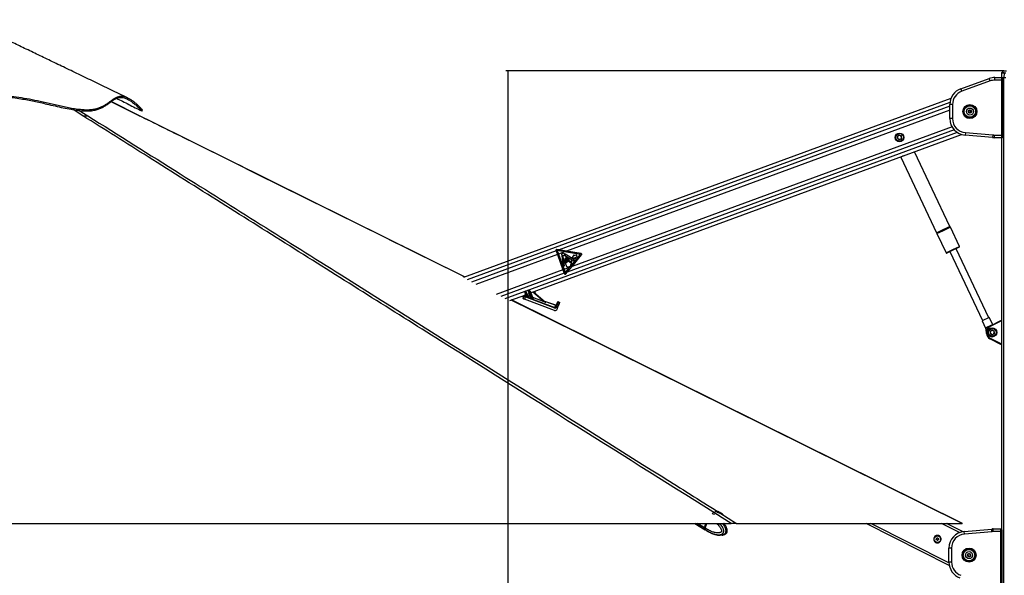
# Model space of a CAD drawing. Header units: millimetres. Extents: x 20 to 26059, y 28 to 17777.
# Tile 25 of 90: x 6036 to 8977, y 6614 to 8275. Entities that reach past the tile are written whole.
import ezdxf

# ---------------------------------------------------------------- set-up
doc = ezdxf.new("R2010")
doc.units = ezdxf.units.MM
doc.header["$LTSCALE"] = 2
doc.layers.add('COMPONENT_GEOMETRY', color=7, linetype='Continuous')
doc.styles.add('SLDTEXTSTYLE0', font='TXT', dxfattribs={"width": 0.75})
doc.dimstyles.new('SLDDIMSTYLE0', dxfattribs={"dimtxt": 150, "dimasz": 6.604, "dimexe": 0, "dimexo": 0.0625, "dimgap": 37.5, "dimtad": 0, "dimtih": 1, "dimtoh": 1, "dimdec": 0, "dimrnd": 1e-09, "dimzin": 12, "dimdsep": 46, "dimtxsty": 'SLDTEXTSTYLE0', "dimsah": 1, "dimcen": 0.09, "dimadec": 0, "dimazin": 3, "dimtfac": 1, "dimtdec": 0, "dimtofl": 0, "dimtmove": 0, "dimatfit": 3, "dimfxl": 1, "dimfrac": 2, "dimtolj": 1, "dimtzin": 12, "dimarcsym": 0})

# ---------------------------------------------------------------- blocks, each defined once
blk = doc.blocks.new('_D_2')
at = {"layer": 'COMPONENT_GEOMETRY', "color": 7}
for p, q in [((8973, 8122.3), (7487.8, 8122.3)), ((7494.2, 8122.3), (7494.2, 5448.3)), ((7194.1, 5417.9), (7148.4, 5417.9)), ((7148.4, 5417.9), (7148.4, 5179.7)), ((7794.3, 5417.9), (7840, 5417.9)), ((7840, 5417.9), (7840, 5179.7)), ((7148.4, 5179.7), (7194.1, 5179.7)), ((7840, 5179.7), (7794.3, 5179.7)), ((7494.2, 2281.3), (7494.2, 4955.3)), ((8897.9, 2281.3), (7487.8, 2281.3))]:
    blk.add_line(p, q, dxfattribs=at)
for points in [[(7494.2, 8122.3), (7493.2, 8115.7), (7495.2, 8115.7)], [(7494.2, 2281.3), (7495.2, 2287.9), (7493.2, 2287.9)]]:
    blk.add_solid(points, dxfattribs=at)
at = {"layer": 'COMPONENT_GEOMETRY', "color": 7, "char_height": 150, "attachment_point": 1, "style": 'SLDTEXTSTYLE0'}
for s, insert in [('9\'6.98"', (7194.1, 5373.1)), ('2921mm', (7085, 5148.7))]:
    blk.add_mtext(s, dxfattribs=dict(at, insert=insert))

msp = doc.modelspace()

# ---------------------------------------------------------------- linework, layer by layer
at = {"color": 7, "linetype": 'Continuous', "lineweight": 25}
for p, q in [((8973.45, 8121.48), (8969, 8117.19)), ((8975.53, 8122.33), (8983.23, 8122.33)), ((8846.98, 8068.44), (8931.79, 8099.31)), ((8934.53, 8091.79), (8849.71, 8060.92)), ((8934.53, 8091.79), (8931.79, 8099.31)), ((8948.89, 8094.33), (8948.89, 8102.33)), ((8948.89, 8102.33), (8968.71, 8102.33)), ((8969.34, 8094.33), (8948.89, 8094.33)), ((8968.04, 8106.4), (8967.97, 8102.33)), ((8968.08, 8115.08), (8968, 8110.33)), ((8968, 8110.33), (8968.03, 8110.33)), ((8968.71, 8102.33), (8975.71, 8102.33)), ((8968.91, 8102.33), (8975.71, 8102.33)), ((8969.34, 7930.33), (8969.34, 8094.33)), ((8973.34, 7930.33), (8973.34, 8094.33)), ((8975.93, 8115.08), (8975.71, 8102.33)), ((8975.71, 8102.33), (8981.17, 8102.33)), ((8981.33, 8115.08), (8975.93, 8115.08)), ((8849.71, 8060.92), (8846.98, 8068.44)), ((6393.86, 7987.88), (6308.73, 8030.1)), ((8817.37, 8039.3), (7361.53, 7503.92)), ((8822.08, 8021.46), (8814.08, 8021.46)), ((8814.08, 7979.52), (8814.08, 8021.46)), ((8822.08, 8021.46), (8822.08, 7979.52)), ((8870.08, 8002.79), (8874.08, 8005.1)), ((8870.08, 7998.18), (8870.08, 8002.79)), ((8871.08, 8002.22), (8874.08, 8003.95)), ((8871.08, 7998.75), (8871.08, 8002.22)), ((8874.08, 8005.1), (8878.08, 8002.79)), ((8874.08, 8003.95), (8877.08, 8002.22)), ((8877.08, 8002.22), (8877.08, 7998.75)), ((8878.08, 8002.79), (8878.08, 7998.18)), ((8822.08, 7979.52), (8814.08, 7979.52)), ((8874.08, 7995.87), (8870.08, 7998.18)), ((8874.08, 7997.02), (8871.08, 7998.75)), ((8877.08, 7998.75), (8874.08, 7997.02)), ((8878.08, 7998.18), (8874.08, 7995.87)), ((7562.02, 7458.32), (8849.36, 7931.73)), ((8661.41, 7929.78), (8656.91, 7924.37)), ((8656.91, 7924.37), (8659.34, 7917.77)), ((8666.27, 7916.57), (8659.34, 7917.77)), ((8661.41, 7929.78), (8668.35, 7928.58)), ((8670.78, 7921.97), (8666.27, 7916.57)), ((8670.78, 7921.97), (8668.35, 7928.58)), ((8860.42, 7937.68), (8859.72, 7929.71)), ((8941.9, 7922.52), (8859.72, 7929.71)), ((8860.42, 7937.68), (8942.6, 7930.49)), ((8942.6, 7930.49), (8941.9, 7922.52)), ((8946.26, 7930.33), (8969.34, 7930.33)), ((8946.26, 7930.33), (8946.26, 7922.33)), ((8968.71, 7922.33), (8946.26, 7922.33)), ((8968.9, 7922.33), (8968.71, 7922.33)), ((8968.9, 7922.35), (8968.9, 6751.62)), ((8667.11, 7864.71), (8667.38, 7863.99)), ((8667.38, 7863.99), (8774.49, 7637.92)), ((8814.52, 7656.89), (8708.79, 7880.04)), ((8842.71, 7597.39), (8815.67, 7654.46)), ((8775.64, 7635.49), (8802.68, 7578.42)), ((7646.9, 7587.11), (7640.18, 7588.28)), ((8841.76, 7594.72), (8823.55, 7586.1)), ((8930.18, 7384.32), (8832.55, 7590.36)), ((7637.48, 7585.04), (7637.93, 7583.81)), ((7646.9, 7587.11), (7637.93, 7583.81)), ((7637.93, 7583.81), (7641.78, 7573.33)), ((7641.01, 7584.84), (7644.83, 7574.45)), ((7662.78, 7581.05), (7641.01, 7584.84)), ((7644.83, 7574.45), (7641.78, 7573.33)), ((7641.78, 7573.33), (7658.63, 7527.51)), ((7662.78, 7581.05), (7644.83, 7574.45)), ((7644.83, 7574.45), (7661.68, 7528.63)), ((7668.86, 7583.29), (7646.9, 7587.11)), ((7655.41, 7568.71), (7659.34, 7538.34)), ((7663.17, 7538.84), (7659.46, 7567.58)), ((7668.86, 7583.29), (7662.78, 7581.05)), ((7710.62, 7572.73), (7662.78, 7581.05)), ((7663.86, 7570.29), (7690.7, 7553.76)), ((7664.35, 7559.1), (7668.48, 7547.88)), ((7692.63, 7556.99), (7664.75, 7573.66)), ((7666.9, 7562.09), (7671.4, 7549.86)), ((7671, 7549.71), (7667.16, 7560.13)), ((7712.56, 7575.69), (7668.86, 7583.29)), ((7674.61, 7551.04), (7670.11, 7563.27)), ((7671.55, 7560.61), (7675.01, 7551.19)), ((7679.63, 7548.55), (7674.76, 7561.79)), ((7679.54, 7535.19), (7710.62, 7572.73)), ((7691.31, 7572.6), (7685.56, 7563.79)), ((7685.56, 7563.79), (7695.65, 7560.81)), ((7685.6, 7537.42), (7714.02, 7571.74)), ((7692.45, 7569.5), (7691.31, 7572.6)), ((7699.33, 7572.03), (7692.45, 7569.5)), ((7694.51, 7563.9), (7701.38, 7566.43)), ((7695.65, 7560.81), (7694.51, 7563.9)), ((7701.38, 7566.43), (7699.33, 7572.03)), ((8823.55, 7586.1), (8805.34, 7577.47)), ((8814.55, 7581.83), (8912.18, 7375.79)), ((7659.34, 7538.34), (7663.17, 7538.84)), ((7679.54, 7535.19), (7661.68, 7528.63)), ((7662.24, 7554.91), (7667.64, 7540.25)), ((7668.08, 7547.73), (7665.06, 7555.94)), ((7665.5, 7518.24), (7679.54, 7535.19)), ((7671.43, 7520.32), (7685.6, 7537.42)), ((7685.6, 7537.42), (7679.54, 7535.19)), ((7682.72, 7544.52), (7683.74, 7549.35)), ((7690.7, 7553.76), (7692.63, 7556.99)), ((7661.68, 7528.63), (7658.63, 7527.51)), ((7658.63, 7527.51), (7662.49, 7517.03)), ((7661.68, 7528.63), (7665.5, 7518.24)), ((7671.43, 7520.32), (7662.49, 7517.03)), ((7662.49, 7517.03), (7662.94, 7515.8)), ((7667.1, 7515.09), (7671.43, 7520.32)), ((7499.72, 7435.41), (7547.47, 7452.97)), ((7534.88, 7448.34), (7537.38, 7447.18)), ((7539.8, 7441.96), (7541.79, 7447.72)), ((7541.79, 7447.72), (7542.64, 7450.19)), ((7545.47, 7446.11), (7543.32, 7439.88)), ((7545.22, 7451.39), (7544.37, 7448.91)), ((7544.64, 7461.57), (7544.49, 7462.03)), ((7549.21, 7447.67), (7544.64, 7461.57)), ((7545.09, 7463.28), (7546.46, 7463.79)), ((7545.09, 7463.28), (7545.58, 7461.92)), ((7545.47, 7446.11), (7546.13, 7447.87)), ((7633.8, 7413.15), (7545.47, 7446.11)), ((7546.98, 7462.44), (7545.58, 7461.92)), ((7545.58, 7461.92), (7550.76, 7446.13)), ((7546.13, 7447.87), (7548.68, 7446.92)), ((7546.98, 7462.44), (7546.46, 7463.79)), ((7554.18, 7444.78), (7546.98, 7462.44)), ((7547.74, 7463.23), (7547.92, 7462.78)), ((7547.92, 7462.78), (7555.31, 7444.67)), ((7551.34, 7454.39), (7558.15, 7456.9)), ((7553.34, 7450.77), (7553.18, 7450.33)), ((7553.18, 7450.33), (7555.6, 7444.39)), ((7560.33, 7447.66), (7553.18, 7450.33)), ((7553.34, 7450.77), (7560.5, 7448.1)), ((7555.59, 7444.34), (7562.24, 7441.86)), ((7555.87, 7463.82), (7555.72, 7464.28)), ((7562.87, 7442.51), (7555.87, 7463.82)), ((7556.33, 7465.53), (7557.81, 7466.07)), ((7556.33, 7465.53), (7556.81, 7464.16)), ((7558.33, 7464.72), (7556.81, 7464.16)), ((7556.81, 7464.16), (7564.54, 7440.64)), ((7558.33, 7464.72), (7557.81, 7466.07)), ((7568.87, 7438.88), (7558.33, 7464.72)), ((7559.09, 7465.51), (7559.27, 7465.07)), ((7559.27, 7465.07), (7569.83, 7439.18)), ((7560.5, 7448.1), (7560.33, 7447.66)), ((7562.23, 7441.89), (7560.33, 7447.66)), ((7567.66, 7444.92), (7567.83, 7445.36)), ((7567.66, 7444.92), (7570.11, 7438.92)), ((7601.33, 7432.36), (7567.66, 7444.92)), ((7567.83, 7445.36), (7601.49, 7432.8)), ((7570.89, 7461.58), (7606.74, 7430.82)), ((7576.44, 7456.83), (7574.13, 7462.78)), ((8852.15, 6769.36), (7504.71, 7437.24)), ((7633.48, 7406.24), (7543.32, 7439.88)), ((7570.11, 7438.92), (7570.12, 7438.91)), ((7570.11, 7438.92), (7634.46, 7414.91)), ((7601.33, 7432.36), (7601.49, 7432.8)), ((7603.7, 7433.43), (7636.94, 7421.97)), ((7605.81, 7431.66), (7606.89, 7430.74)), ((7633.8, 7413.15), (7634.46, 7414.91)), ((7634.46, 7414.91), (7636.8, 7421.69)), ((7637.09, 7416.25), (7638.62, 7420.68)), ((7638.62, 7420.68), (7639.84, 7424.22)), ((7640.54, 7420.11), (7639.01, 7415.69)), ((7639.84, 7424.22), (7641.87, 7430.11)), ((7644.32, 7418.81), (7640.54, 7420.11)), ((7641.3, 7410.04), (7644.32, 7418.81)), ((7641.87, 7430.11), (7642.09, 7430.74)), ((7644.4, 7431.31), (7642.37, 7425.42)), ((7642.37, 7425.42), (7646.15, 7424.12)), ((7646.15, 7424.12), (7644.32, 7418.81)), ((7644.63, 7431.98), (7644.4, 7431.31)), ((7648.18, 7430.01), (7644.4, 7431.31)), ((7644.63, 7431.98), (7648.41, 7430.68)), ((7648.18, 7430.01), (7646.15, 7424.12)), ((7648.41, 7430.68), (7648.18, 7430.01)), ((8932.02, 7385.19), (8910.33, 7374.91)), ((8942.25, 7363.6), (8932.02, 7385.19)), ((8910.33, 7374.91), (8920.61, 7353.23)), ((8920.61, 7353.23), (8921.6, 7353.69)), ((8920.61, 7353.23), (8921.15, 7347.4)), ((8938.24, 7361.58), (8921.6, 7353.69)), ((8933.75, 7359.32), (8968.9, 7377.05)), ((8923.86, 7341.69), (8922.17, 7345.25)), ((8925.81, 7343.25), (8923.86, 7343.25)), ((8923.86, 7337.41), (8923.86, 7343.25)), ((8925.81, 7337.41), (8923.86, 7337.41)), ((8925.81, 7343.25), (8925.81, 7337.41)), ((8934.79, 7344.21), (8934.36, 7337.19)), ((8934.36, 7337.19), (8940.23, 7333.3)), ((8934.79, 7344.21), (8941.09, 7347.35)), ((8946.53, 7336.44), (8940.23, 7333.3)), ((8946.96, 7343.47), (8941.09, 7347.35)), ((8946.96, 7343.47), (8946.53, 7336.44)), ((8968.9, 7303.61), (8933.75, 7321.34)), ((8109.93, 6796.58), (8111.26, 6795.95)), ((8118.48, 6804.65), (8121.11, 6804.53)), ((8118.93, 6803.5), (8118.48, 6804.65)), ((8122, 6802.23), (8118.93, 6803.5)), ((8120.57, 6802.82), (8121.11, 6804.53)), ((8121.11, 6804.53), (8124.18, 6803.26)), ((8124.63, 6802.11), (8122, 6802.23)), ((8123.83, 6802.15), (8124.18, 6803.26)), ((8124.18, 6803.26), (8124.63, 6802.11)), ((5707.69, 6769.33), (8160.96, 6769.33)), ((8052.83, 6769.33), (8083.64, 6750.07)), ((8084.81, 6769.33), (8080.86, 6756.71)), ((8085.27, 6769.33), (8081.26, 6756.54)), ((8083.44, 6755.1), (8087.9, 6769.33)), ((8177.35, 6769.33), (8851.13, 6769.33)), ((8812.43, 6643.94), (8564.16, 6769.33)), ((8852.39, 6744.75), (8803.71, 6769.33)), ((8810.14, 6768.33), (8808.25, 6769.28)), ((8809.24, 6766.54), (8810.14, 6768.33)), ((8083.44, 6755.09), (8081.41, 6756.37)), ((8081.79, 6751.87), (8083.73, 6750.66)), ((8083.44, 6755.1), (8083.44, 6755.09)), ((8083.73, 6750.66), (8083.86, 6750.58)), ((8084.12, 6749.77), (8086.22, 6748.45)), ((8094.55, 6743.76), (8098.58, 6741.82)), ((8101.5, 6740.4), (8102.58, 6740.03)), ((8102.58, 6740.03), (8106.93, 6738.58)), ((8143.15, 6737.1), (8143.48, 6737.34)), ((8857.12, 6745.39), (8939.3, 6752.58)), ((8857.82, 6737.42), (8857.12, 6745.39)), ((8940, 6744.61), (8857.82, 6737.42)), ((8940, 6744.61), (8939.3, 6752.58)), ((8943.66, 6744.77), (8943.66, 6752.77)), ((8943.66, 6752.77), (8966.11, 6752.77)), ((8966.74, 6744.77), (8943.66, 6744.77)), ((8966.11, 6752.77), (8967.46, 6752.77)), ((8966.74, 6580.77), (8966.74, 6744.77)), ((8970.74, 6580.77), (8970.74, 6744.77)), ((8773.77, 6720.83), (8773.96, 6724.28)), ((8776.68, 6718.94), (8773.77, 6720.83)), ((8773.96, 6724.28), (8777.04, 6725.86)), ((8779.77, 6720.51), (8776.68, 6718.94)), ((8777.04, 6725.86), (8779.95, 6723.97)), ((8779.95, 6723.97), (8779.77, 6720.51)), ((8819.48, 6695.58), (8811.48, 6695.58)), ((8811.48, 6653.64), (8811.48, 6695.58)), ((8819.48, 6695.58), (8819.48, 6653.64)), ((8867.15, 6672.99), (8867.91, 6677.55)), ((8867.91, 6677.55), (8872.24, 6679.16)), ((8867.91, 6677.53), (8870.07, 6678.35)), ((8872.23, 6679.16), (8874.01, 6677.7)), ((8872.24, 6679.16), (8875.8, 6676.23)), ((8875.8, 6676.23), (8875.04, 6671.67)), ((8875.79, 6676.24), (8875.42, 6673.96)), ((8819.48, 6653.64), (8811.48, 6653.64)), ((8870.72, 6670.05), (8867.15, 6672.99)), ((8867.16, 6672.98), (8867.53, 6675.26)), ((8870.73, 6670.06), (8868.94, 6671.51)), ((8875.04, 6671.67), (8870.72, 6670.05)), ((8875.04, 6671.68), (8872.89, 6670.87))]:
    msp.add_line(p, q, dxfattribs=at)
at = {"color": 8, "linetype": 'Continuous', "lineweight": 25}
for p, q in [((8969, 8117.19), (8976.82, 8117.19)), ((8981.18, 8121.48), (8973.45, 8121.48)), ((8975.93, 8115.08), (8968.08, 8115.08)), ((8973.34, 8094.33), (8969.34, 8094.33)), ((8975.71, 2354.33), (8975.71, 8102.33)), ((6393.08, 7987.83), (6308.64, 8029.72)), ((6224.63, 7987.83), (6195.63, 8006.19)), ((6213.76, 8003.76), (6239.1, 7987.83)), ((8814.42, 8027.31), (7372.46, 7497.04)), ((8814.08, 8016.32), (7646.9, 7587.11)), ((8814.08, 8004.43), (7668.86, 7583.29)), ((8827.48, 7945.45), (7671.43, 7520.32)), ((8820.61, 7954.81), (7685.6, 7537.42)), ((8836.41, 7937.87), (7547.2, 7463.77)), ((8968.91, 7922.35), (8968.91, 6751.61)), ((8973.34, 7930.33), (8969.34, 7930.33)), ((8675.11, 7867.65), (8667.38, 7863.99)), ((8774.49, 7637.92), (8794.5, 7647.4)), ((8814.43, 7656.42), (8774.91, 7637.7)), ((8815.67, 7654.46), (8775.64, 7635.49)), ((8794.5, 7647.4), (8814.52, 7656.89)), ((8795.49, 7645.32), (8815.25, 7654.69)), ((8775.73, 7635.96), (8795.49, 7645.32)), ((8802.68, 7578.42), (8822.7, 7587.9)), ((8822.7, 7587.9), (8842.71, 7597.39)), ((7637.93, 7583.81), (7384.93, 7490.77)), ((7641.78, 7573.33), (7398.64, 7483.92)), ((7658.63, 7527.51), (7458.88, 7454.05)), ((7662.49, 7517.03), (7472.71, 7447.24)), ((7544.55, 7462.8), (7485.4, 7441.05)), ((7548.56, 7447.05), (7546.71, 7452.69)), ((7551.79, 7454.56), (7553.34, 7450.77)), ((7560.5, 7448.1), (7557.66, 7456.72)), ((7562.47, 7458.49), (7567.83, 7445.36)), ((7601.49, 7432.8), (7568.84, 7460.83)), ((7636.8, 7421.69), (7604.34, 7432.88)), ((8968.9, 7374.83), (8934.6, 7357.53)), ((8934.6, 7323.12), (8968.9, 7305.82)), ((8127.53, 6800.65), (8177.35, 6769.33)), ((8081.26, 6752.2), (8053.86, 6769.33)), ((8080.86, 6756.71), (8060.67, 6769.33)), ((8081.41, 6756.37), (8085.47, 6769.33)), ((8811.52, 6651.49), (8578.22, 6769.33)), ((8843.39, 6742.19), (8789.65, 6769.33)), ((8966.74, 6744.77), (8970.74, 6744.77))]:
    msp.add_line(p, q, dxfattribs=at)
at = {"color": 7, "linetype": 'Continuous', "lineweight": 25, "flags": 128}
for points in [[(6400.36, 8002), (6401.27, 8003.81), (6402.19, 8005.61)], [(7366.49, 7505.75), (6432.53, 7968.69), (6393.86, 7987.87)], [(8124.34, 6801.47), (8125.51, 6801.55), (8126.07, 6801.91), (8125.94, 6802.5), (8125.15, 6803.22), (8123.81, 6803.96), (8122.13, 6804.62), (8120.36, 6805.08), (8118.77, 6805.29), (8117.6, 6805.21), (8117.04, 6804.85), (8117.16, 6804.26), (8117.96, 6803.54), (8119.3, 6802.8), (8120.98, 6802.14), (8122.75, 6801.67), (8124.34, 6801.47)], [(8081.26, 6756.54), (8081.26, 6756.54), (8081.26, 6756.5), (8081.29, 6756.46), (8081.34, 6756.41), (8081.41, 6756.37)], [(8081.26, 6752.2), (8082.8, 6750.66), (8083.88, 6749.92)]]:
    msp.add_lwpolyline(points, dxfattribs=at)
at = {"color": 8, "linetype": 'Continuous', "lineweight": 25, "flags": 128}
msp.add_lwpolyline([(8851.13, 6769.33), (7696.33, 7341.73), (7504.1, 7437.02)], dxfattribs=at)
at = {"color": 7, "linetype": 'Continuous', "lineweight": 25}
for centre, radius in [((8874.08, 8000.49), 21), ((8874.08, 8000.49), 18.8), ((8874.08, 8000.49), 17.5), ((8874.08, 8000.49), 17.1), ((8874.08, 8000.49), 10.5), ((8874.08, 8000.49), 5.25), ((8663.84, 7923.17), 13), ((8663.84, 7923.17), 11.4), ((7659.23, 7572.86), 4.08), ((8940.66, 7340.33), 13.8), ((8940.66, 7340.33), 13), ((8940.66, 7340.33), 11.4), ((8776.86, 6722.4), 9.75), ((8871.48, 6674.61), 21), ((8871.48, 6674.61), 18.8), ((8871.48, 6674.61), 17.5), ((8871.48, 6674.61), 17.1), ((8871.48, 6674.61), 10.5), ((8871.48, 6674.61), 5.25)]:
    msp.add_circle(centre, radius, dxfattribs=at)
for centre, radius, start, end in [((8971.08, 8115.03), 3, 134, 179), ((8975.53, 8119.33), 3, 90, 134), ((8978.95, 8115.04), 3.03, 134.70505, 179.11948), ((8948.89, 8052.33), 50, 90, 110), ((8948.89, 8052.33), 42, 90, 110), ((8864.08, 8021.46), 50, 110, 180), ((8864.08, 8021.46), 42, 110, 180), ((8874.08, 8000.49), 3, 120, 180), ((8874.08, 8000.49), 3, 180, 240), ((8874.08, 8000.49), 3, 60, 120), ((8874.08, 8000.49), 3, 0, 60), ((8874.08, 8000.49), 3, 300, 0), ((8864.08, 7979.52), 50, 180, 265), ((8864.08, 7979.52), 42, 180, 265), ((8874.08, 8000.49), 3, 240, 300), ((8663.84, 7923.17), 6.09, 140.19054, 200.19054), ((8663.84, 7923.17), 6.1, 200.19054, 260.19054), ((8663.84, 7923.17), 6.09, 80.19054, 140.19054), ((8663.84, 7923.17), 6.1, 260.19054, 320.19054), ((8663.84, 7923.17), 6.1, 20.19054, 80.19054), ((8663.84, 7923.17), 6.1, 320.19054, 20.19054), ((8946.26, 7972.33), 50, 265, 270), ((8946.26, 7972.33), 42, 265, 270), ((8815.1, 7655.68), 1, 131.95351, 278.75041), ((8814.16, 7656.72), 0.4, 311.95351, 25.35196), ((8815.31, 7654.29), 0.4, 25.35196, 98.75041), ((8774.85, 7638.09), 0.4, 205.35196, 278.75041), ((8775.06, 7636.71), 1, 311.95351, 98.75041), ((8776, 7635.67), 0.4, 131.95351, 205.35196), ((7639.76, 7585.88), 2.43, 80.13285, 200.19054), ((8840.91, 7596.53), 2, 295.35196, 25.35196), ((7655.81, 7568.76), 0.406, 50.15624, 187.37237), ((7659.23, 7572.86), 4.93, 230.15624, 268.15636), ((7659.05, 7567.53), 0.406, 7.37237, 88.15636), ((7664.07, 7570.63), 0.406, 155.31775, 238.39147), ((7659.23, 7572.86), 4.93, 335.31775, 4.8589), ((7664.54, 7573.31), 0.406, 59.12875, 184.8589), ((7665.76, 7559.62), 1.5, 20.19054, 200.19054), ((7668.51, 7562.68), 1.71, 20.19054, 200.19054), ((7673.16, 7561.2), 1.71, 20.19054, 200.19054), ((7712.14, 7573.29), 2.43, 320.36831, 80.13285), ((8804.49, 7579.27), 2, 205.35196, 295.35196), ((7663.65, 7555.42), 1.5, 20.19054, 200.19054), ((7668.28, 7547.8), 0.214, 200.19054, 20.19054), ((7671.2, 7549.79), 0.214, 200.19054, 20.19054), ((7674.81, 7551.12), 0.214, 200.19054, 20.19054), ((7665.22, 7516.64), 2.43, 200.19054, 320.36831), ((7543.66, 7447.05), 1.99, 69.13815, 160.52003), ((7544.52, 7449.53), 1.99, 69.13815, 160.52003), ((7545.44, 7462.35), 1, 110.19054, 198.19054), ((7547.58, 7455.02), 7.19, 106.20344, 114.17764), ((7546.81, 7462.85), 1, 22.19054, 110.19054), ((7549.92, 7455.88), 7.19, 106.20344, 114.17764), ((7548.73, 7447.52), 0.501, 250.38281, 16.9229), ((7548.78, 7447.44), 0.533, 259.1742, 8.84477), ((7537.42, 7451.36), 14.33, 337.06503, 338.58757), ((7551.89, 7454.01), 3.55, 286.27986, 294.10123), ((7553.33, 7450.79), 0.481, 202.36422, 251.36358), ((7540.33, 7450.24), 14.89, 337.05536, 338.46696), ((7555.75, 7444.85), 0.481, 202.36422, 251.36358), ((7555.77, 7444.82), 0.509, 203.197, 248.44738), ((7556.67, 7464.59), 1, 110.19054, 198.19054), ((7558.82, 7457.26), 7.19, 106.20344, 114.17764), ((7558.16, 7465.14), 1, 22.19054, 110.19054), ((7561.27, 7458.17), 7.19, 106.20344, 114.17764), ((7560.5, 7448.13), 0.501, 250.38281, 16.9229), ((7559.49, 7451.59), 3.63, 286.12321, 294.25788), ((7562.4, 7442.36), 0.501, 250.38281, 16.9229), ((7562.4, 7442.34), 0.508, 252.25582, 14.97795), ((7566.38, 7448.61), 3.55, 286.27986, 294.10123), ((7567.82, 7445.38), 0.481, 202.36422, 251.36358), ((7549.14, 7446.85), 16.61, 336.92635, 338.01408), ((7552.84, 7445.43), 17.32, 336.79918, 337.75241), ((7570.27, 7439.38), 0.481, 202.36422, 251.36358), ((7570.27, 7439.36), 0.475, 202.42556, 251.94755), ((7605.92, 7432.05), 0.403, 229.45783, 254.3686), ((7607, 7431.13), 0.403, 229.45783, 254.3686), ((7637.5, 7423.54), 1.99, 249.13815, 340.52003), ((7637.6, 7423.86), 2, 250.97673, 340.97673), ((7634.97, 7405.49), 10.97, 68.36481, 78.84857), ((7636.49, 7409.92), 10.97, 68.36481, 78.84857), ((7641.71, 7423.56), 1.98, 70.47082, 160.46172), ((7643.74, 7429.45), 1.98, 70.47082, 160.46172), ((7643.98, 7430.09), 2, 70.97673, 160.97673), ((8941.86, 7343.25), 18, 116.76925, 180), ((8941.81, 7343.25), 16, 116.76925, 180), ((8953.21, 7367.47), 21.09, 202.7286, 208.10027), ((8941.86, 7337.41), 18, 180, 243.23075), ((8941.81, 7337.41), 16, 180, 243.23075), ((8953.21, 7313.18), 21.09, 151.89973, 157.2714), ((8940.66, 7340.33), 6.09, 176.50176, 236.50176), ((8940.66, 7340.33), 6.09, 116.50176, 176.50176), ((8940.66, 7340.33), 6.09, 236.50176, 296.50176), ((8940.66, 7340.33), 6.1, 56.50176, 116.50176), ((8940.66, 7340.33), 6.1, 296.50176, 356.50176), ((8940.66, 7340.33), 6.1, 356.50176, 56.50176), ((8120.77, 6820.18), 25.97, 228.9644, 245.35226), ((8118.83, 6794.68), 10.63, 93.64921, 126.41277), ((8118.83, 6794.68), 10.63, 17.1952, 51.55259), ((8118.52, 6776.79), 26.12, 44.05393, 71.07619), ((8085.45, 6754.85), 4.96, 158.00421, 212.31187), ((8861.48, 6695.58), 50, 95, 180), ((8861.48, 6695.58), 42, 95, 180), ((8943.66, 6702.77), 50, 90, 95), ((8943.66, 6702.77), 42, 90, 95), ((8776.86, 6722.4), 3, 176.96523, 236.96523), ((8776.86, 6722.4), 3, 116.96523, 176.96523), ((8776.86, 6722.4), 3, 236.96523, 296.96523), ((8776.86, 6722.4), 3, 56.96523, 116.96523), ((8776.86, 6722.4), 3, 296.96523, 356.96523), ((8776.86, 6722.4), 3, 356.96523, 56.96523), ((8871.48, 6674.61), 4, 110.50935, 170.50935), ((8871.48, 6674.61), 4, 50.50935, 110.50935), ((8871.48, 6674.61), 4, 350.50935, 50.50935), ((8861.48, 6653.64), 50, 180, 250), ((8861.48, 6653.64), 42, 180, 250), ((8871.48, 6674.61), 4, 170.50935, 230.50935), ((8871.48, 6674.61), 4, 230.50935, 290.50935), ((8871.48, 6674.61), 4, 290.50935, 350.50935)]:
    msp.add_arc(centre, radius, start, end, dxfattribs=at)
at = {"color": 8, "linetype": 'Continuous', "lineweight": 25}
for centre, radius, start, end in [((7546.85, 7453.23), 0.511, 264.57864, 315.80244), ((8091.22, 6756.4), 9.39, 218.36154, 237.84004)]:
    msp.add_arc(centre, radius, start, end, dxfattribs=at)
at = {"color": 7, "linetype": 'Continuous', "lineweight": 25}
for centre, major_axis, ratio, start_param, end_param in [((7531.29, 7447.93), (9.37, -3.51), 0.177897, 0.0046558, 0.9315825), ((7543.55, 7440.56), (3.75, -1.4), 0.177897, 3.1462485, 4.7182008), ((7545.56, 7446.36), (3.76, -1.35), 0.0660033, 3.1424327, 4.714385), ((7546.24, 7448.21), (1.87, -0.7), 0.177897, 3.1462485, 4.7182008), ((7550.36, 7446.37), (1.8, -0.71), 0.1362995, 3.2545119, 3.5640471), ((7550.53, 7446.83), (1.33, -0.88), 0.1413197, 3.3197123, 3.6292475), ((7484.52, 7468.76), (103.01, -38.38), 0.0181876, 0.8366672, 0.8808163), ((7484.52, 7468.75), (103.01, -38.37), 0.0227344, 0.8366623, 0.8808113), ((7553.85, 7445.58), (1.45, -0.96), 0.1251415, 6.2702879, 6.4642886), ((7553.68, 7445.12), (1.92, -0.76), 0.1279519, 6.2112461, 6.4052468), ((7564.03, 7441.21), (1.8, -0.71), 0.1362995, 3.2545119, 3.3397095), ((7564.2, 7441.67), (1.33, -0.88), 0.1413197, 3.3197123, 3.4049099), ((7484.52, 7468.76), (103.01, -38.38), 0.0181876, 0.6199395, 0.6897734), ((7484.52, 7468.75), (103.01, -38.37), 0.0227344, 0.6199346, 0.6897684), ((7600.06, 7433.31), (6.9, -2.67), 0.0588183, 4.92051, 6.4481137), ((7600.23, 7433.77), (6.58, -3.05), 0.0492954, 4.9284986, 6.4561024), ((7601.77, 7433.16), (4.09, -1.56), 0.0595806, 0.1643064, 0.4192357), ((7635.23, 7416.99), (1.35, 3.87), 0.976801, 3.121226, 4.7167721), ((7635.2, 7416.9), (0.7, 2.01), 0.9409984, 3.1202246, 4.7157707), ((7630.43, 7403.06), (6.52, 18.91), 0.0141088, 0, 0.1763148), ((7640.45, 7419.85), (1.96, 5.67), 0.0003891, 4.758392, 6.0949637), ((7635.62, 7412), (2.03, 5.8), 0.976801, 3.121226, 4.7167721), ((8085.59, 6756.4), (3.14, 5.11), 0.6360672, 1.9489599, 2.9115106), ((8095.56, 6768.27), (11.38, 18.54), 0.63517, 2.9111431, 3.1364448)]:
    msp.add_ellipse(centre, major_axis=major_axis, ratio=ratio, start_param=start_param, end_param=end_param, dxfattribs=at)
at = {"color": 8, "linetype": 'Continuous', "lineweight": 25}
for centre, major_axis, ratio, start_param, end_param in [((7533.29, 7453.74), (9.35, -3.56), 0.2225987, 0.0071227, 0.3446099), ((7533.98, 7455.59), (11.24, -4.21), 0.177897, 0.0046558, 0.2710737)]:
    msp.add_ellipse(centre, major_axis=major_axis, ratio=ratio, start_param=start_param, end_param=end_param, dxfattribs=at)
at = {"color": 7, "linetype": 'Continuous', "lineweight": 25}
for points, knots in [([(6358.33, 8041.47), (6341.5, 8049.56), (6308.42, 8065.45), (6259.58, 8088.91), (6212.44, 8111.55), (6167.01, 8133.37), (6123.31, 8154.37), (6081.34, 8174.52), (6041.12, 8193.84), (6002.66, 8212.3), (5965.99, 8229.92), (5931.11, 8246.68), (5899.96, 8261.64), (5880.55, 8270.98), (5872.1, 8275.04)], [0, 0, 0, 0, 0.1037858, 0.2040319, 0.30074, 0.3939114, 0.483547, 0.5696481, 0.6522159, 0.7312524, 0.8067602, 0.8787427, 0.947204, 1, 1, 1, 1]), ([(8968.03, 8110.33), (8968.04, 8110.28), (8968.05, 8110.19), (8968.06, 8109.5), (8968.06, 8108.49), (8968.05, 8107.39), (8968.04, 8106.67), (8968.04, 8106.4)], [0, 0, 0, 0, 0.217103, 0.4342071, 0.6512847, 0.8683252, 1, 1, 1, 1]), ([(8969.34, 8094.33), (8969.34, 8095.22), (8969.32, 8097), (8969.21, 8099.37), (8969.05, 8101.18), (8968.87, 8102.18), (8968.76, 8102.28), (8968.71, 8102.33)], [0, 0, 0, 0, 0.2122436, 0.4240221, 0.6364538, 0.8509534, 1, 1, 1, 1]), ([(8973.34, 8094.32), (8973.34, 8094.34), (8973.35, 8094.97), (8973.3, 8096.24), (8973.1, 8098.01), (8972.8, 8099.35), (8972.08, 8100.69), (8971.12, 8101.62), (8969.95, 8102.24), (8969.09, 8102.26), (8968.71, 8102.28)], [0, 0, 0, 0, 0.00504629, 0.16625543, 0.33387157, 0.53665171, 0.65567292, 0.77202185, 0.89902242, 1, 1, 1, 1]), ([(4931.36, 8006.04), (4931.33, 8006.01), (4931.26, 8005.95), (4932.68, 8007.22), (4935.78, 8009.92), (4940.89, 8014.18), (4947.37, 8019.28), (4954.95, 8024.85), (4963.39, 8030.56), (4973.08, 8036.45), (4983.95, 8042.11), (4995.85, 8046.93), (5007.82, 8050.08), (5019.53, 8051.05), (5030.62, 8049.5), (5041.21, 8046.08), (5051.47, 8041.4), (5061.62, 8035.97), (5071.91, 8030.19), (5082.56, 8024.39), (5093.82, 8018.89), (5105.89, 8013.96), (5118.99, 8009.93), (5133.26, 8007.08), (5151.31, 8005.62), (5173.81, 8006.31), (5199.97, 8006.47), (5227.51, 8006.75), (5256.3, 8006.96), (5286.43, 8007.14), (5317.79, 8007.28), (5351.99, 8007.39), (5388.98, 8007.45), (5428.82, 8007.45), (5469.57, 8007.4), (5511.15, 8007.28), (5553.49, 8007.1), (5589.29, 8006.89), (5618.2, 8006.69), (5640.04, 8006.52), (5661.99, 8006.32), (5683.88, 8006.14), (5705.49, 8005.82), (5728.15, 8007.15), (5751.72, 8010.24), (5776.22, 8014.89), (5800.33, 8020.43), (5824.17, 8026.41), (5847.92, 8032.44), (5871.76, 8038.14), (5895.87, 8043.12), (5920.39, 8046.98), (5945.36, 8049.21), (5972.73, 8049.53), (6002.28, 8047.73), (6033.86, 8043.72), (6065.39, 8038.12), (6092.26, 8032.4), (6114.64, 8027.3), (6132.65, 8023.11), (6150.68, 8018.96), (6168.7, 8015), (6186.66, 8011.41), (6204.38, 8008.47), (6220.83, 8006.55), (6235.85, 8005.74), (6249.29, 8006.16), (6261.35, 8008.05), (6272.17, 8011.13), (6281.8, 8015.16), (6290.4, 8019.85), (6298.18, 8024.93), (6305.66, 8030.37), (6312.96, 8035.85), (6320.29, 8040.87), (6327.63, 8044.72), (6335.33, 8046.76), (6343.46, 8046.55), (6351.73, 8044.46), (6359.96, 8040.86), (6367.97, 8036.16), (6375.57, 8030.75), (6382.59, 8025.01), (6388.87, 8019.34), (6394.2, 8014.13), (6398.39, 8009.77), (6400.88, 8007.05), (6402.04, 8005.76), (6402.06, 8005.74), (6402.06, 8005.74)], [0, 0, 0, 0, 0.0059065, 0.0138732, 0.0245293, 0.0352202, 0.0459348, 0.0566571, 0.0673791, 0.0780891, 0.0909099, 0.1036838, 0.1164036, 0.1290574, 0.1415228, 0.1537008, 0.1654715, 0.1768524, 0.1879067, 0.1986818, 0.2092241, 0.2195591, 0.2297194, 0.2397325, 0.2496273, 0.2641119, 0.2787631, 0.2934861, 0.3083532, 0.323444, 0.3387897, 0.3541901, 0.3721939, 0.3902447, 0.4083496, 0.4265169, 0.4447522, 0.4630631, 0.4722511, 0.4814612, 0.4906945, 0.4999542, 0.50904, 0.5178957, 0.5285279, 0.5391522, 0.5497938, 0.5604734, 0.5712143, 0.5820377, 0.5929668, 0.6040307, 0.6152483, 0.6265316, 0.6406956, 0.6549922, 0.6694878, 0.6842702, 0.6928832, 0.7016432, 0.7105752, 0.7197089, 0.7290795, 0.7387162, 0.7484976, 0.7571414, 0.7658594, 0.7747189, 0.7837577, 0.7929764, 0.8023783, 0.811957, 0.8217114, 0.8330687, 0.8446439, 0.8564333, 0.8684297, 0.8805097, 0.8925895, 0.9046555, 0.9166918, 0.9286872, 0.9406257, 0.95249, 0.9642624, 0.9759264, 0.9874638, 0.9954607, 1, 1, 1, 1]), ([(5351.03, 8003.72), (5363.05, 8003.75), (5387.09, 8003.8), (5424.19, 8003.8), (5462.07, 8003.76), (5500.71, 8003.66), (5540.41, 8003.52), (5580.98, 8003.28), (5617.86, 8003.12), (5650.43, 8002.62), (5678.58, 8002.18), (5704.36, 8002.14), (5727.65, 8003.46), (5748.45, 8006.1), (5769.09, 8009.74), (5792.18, 8014.71), (5817.49, 8020.92), (5845.04, 8027.97), (5872.49, 8034.59), (5898.41, 8039.9), (5922.91, 8043.47), (5945.93, 8045.39), (5969.23, 8045.77), (5992.7, 8044.61), (6016.22, 8042.23), (6045.03, 8038.05), (6078.78, 8031.53), (6112.81, 8023.8), (6141.89, 8017), (6166.26, 8011.54), (6188.09, 8007.23), (6207.37, 8004.24), (6222.47, 8002.69), (6235.09, 8002.18), (6245.42, 8002.44), (6256.38, 8003.63), (6267.36, 8006.21), (6278.09, 8010.21), (6287.47, 8015.02), (6296.06, 8020.47), (6303.96, 8026.21), (6311.4, 8031.84), (6318.43, 8036.77), (6324.59, 8040.17), (6330.12, 8042.13), (6335.06, 8042.98), (6340.16, 8042.91), (6347.06, 8041.77), (6355.75, 8038.62), (6366.02, 8032.8), (6375.79, 8025.69), (6383.66, 8018.93), (6389.64, 8013.28), (6393.98, 8008.92), (6397.4, 8005.32), (6399.53, 8002.96), (6400.53, 8001.91), (6400.35, 8002.07), (6400.34, 8002.08)], [0, 0, 0, 0, 0.0260901, 0.0522112, 0.0783322, 0.1047096, 0.1310864, 0.1582575, 0.1854277, 0.203789, 0.222155, 0.2405014, 0.2541254, 0.267755, 0.2816851, 0.2956189, 0.3149168, 0.3342186, 0.3535974, 0.3729727, 0.3889838, 0.4050069, 0.4210135, 0.4374761, 0.4539511, 0.4704205, 0.4985959, 0.5267706, 0.5458482, 0.5649355, 0.5839938, 0.5990533, 0.6141089, 0.6244769, 0.6348557, 0.6452163, 0.6603055, 0.6754038, 0.6908679, 0.706337, 0.7235879, 0.7408399, 0.7581634, 0.7754834, 0.787257, 0.7990295, 0.8109057, 0.8227829, 0.8463128, 0.869924, 0.8941479, 0.9183713, 0.9346137, 0.9508597, 0.9670918, 0.9831037, 0.9991098, 1, 1, 1, 1]), ([(6325.15, 8040.2), (6337.26, 8034.07), (6362.25, 8021.4), (6387.24, 8008.73), (6400.13, 8002.2)], [0, 0, 0, 0, 0.4843657, 1, 1, 1, 1]), ([(8160.96, 6769.33), (7871.55, 6951.31), (7436.5, 7224.86), (6856.01, 7590.06), (6499.83, 7814.2), (6289.58, 7946.85), (6224.63, 7987.83)], [0, 0, 0, 0, 0.4481648, 0.6736838, 0.8992028, 1, 1, 1, 1]), ([(6224.63, 7987.83), (6226, 7987.83), (6228.78, 7987.83), (6232.4, 7987.83), (6235.46, 7987.83), (6237.67, 7987.83), (6238.67, 7987.83), (6239.1, 7987.83)], [0, 0, 0, 0, 0.2066356, 0.4193243, 0.6261162, 0.8393718, 1, 1, 1, 1]), ([(8968.71, 7922.33), (8968.78, 7922.42), (8968.92, 7922.6), (8969.11, 7924), (8969.26, 7926.07), (8969.33, 7928.31), (8969.34, 7929.77), (8969.34, 7930.33)], [0, 0, 0, 0, 0.21710182, 0.43457673, 0.65162645, 0.86674738, 1, 1, 1, 1]), ([(8968.79, 7922.36), (8968.86, 7922.35), (8969.43, 7922.28), (8970.38, 7922.63), (8971.42, 7923.28), (8972.13, 7924.08), (8972.61, 7924.94), (8972.93, 7925.89), (8973.15, 7927.04), (8973.31, 7928.56), (8973.33, 7929.75), (8973.34, 7930.32)], [0, 0, 0, 0, 0.020938, 0.15209273, 0.25854856, 0.35397938, 0.44577333, 0.54832302, 0.68545607, 0.84842647, 1, 1, 1, 1]), ([(7667.64, 7540.25), (7668.03, 7539.36), (7668.78, 7537.66), (7671.14, 7535.99), (7673.89, 7535.59), (7676.61, 7536.18), (7679.08, 7537.38), (7681.15, 7539.27), (7682.2, 7541.84), (7682.55, 7543.63), (7682.72, 7544.52)], [0, 0, 0, 0, 0.13106022, 0.25102357, 0.3769161, 0.50135521, 0.62716094, 0.75065015, 0.87535654, 1, 1, 1, 1]), ([(7679.86, 7548.74), (7679.82, 7548.7), (7679.76, 7548.63), (7679.68, 7548.57), (7679.64, 7548.56), (7679.63, 7548.55)], [0, 0, 0, 0, 0.5139901, 0.9849015, 1, 1, 1, 1]), ([(7680.4, 7550.53), (7680.33, 7550.21), (7680.21, 7549.6), (7679.97, 7549.02), (7679.86, 7548.74)], [0, 0, 0, 0, 0.5191471, 1, 1, 1, 1]), ([(7682.29, 7553.31), (7681.83, 7552.87), (7681, 7552.08), (7680.59, 7551.02), (7680.4, 7550.53)], [0, 0, 0, 0, 0.5468478, 1, 1, 1, 1]), ([(7683.74, 7549.35), (7683.98, 7550.13), (7684.29, 7551.1), (7684.72, 7552.27), (7684.68, 7552.91), (7684.45, 7553.41), (7684.13, 7553.69), (7683.68, 7553.88), (7682.96, 7553.82), (7682.51, 7553.48), (7682.29, 7553.31)], [0, 0, 0, 0, 0.369532, 0.4622338, 0.5578405, 0.6537113, 0.7001721, 0.7470017, 0.8728446, 1, 1, 1, 1]), ([(7550.62, 7445.78), (7550.56, 7445.8), (7550.2, 7445.95), (7549.64, 7446.27), (7549.03, 7446.67), (7548.77, 7446.85), (7548.68, 7446.92)], [0, 0, 0, 0, 0.0843107, 0.4612175, 0.7968703, 1, 1, 1, 1]), ([(7549.3, 7447.53), (7549.38, 7447.44), (7549.58, 7447.22), (7550.02, 7446.74), (7550.44, 7446.35), (7550.72, 7446.16), (7550.76, 7446.13)], [0, 0, 0, 0, 0.2052766, 0.54887, 0.9210651, 1, 1, 1, 1]), ([(7555.59, 7444.34), (7555.55, 7444.33), (7555.49, 7444.29), (7555.24, 7444.24), (7554.91, 7444.23), (7554.49, 7444.28), (7554.2, 7444.38), (7554.04, 7444.44)], [0, 0, 0, 0, 0.1837229, 0.3577538, 0.5459259, 0.7461896, 1, 1, 1, 1]), ([(7554.18, 7444.78), (7554.3, 7444.71), (7554.51, 7444.58), (7554.83, 7444.5), (7555.07, 7444.51), (7555.24, 7444.56), (7555.28, 7444.6), (7555.31, 7444.62)], [0, 0, 0, 0, 0.2616949, 0.4547577, 0.6342319, 0.8078503, 1, 1, 1, 1]), ([(7564.42, 7440.35), (7564.35, 7440.38), (7564, 7440.53), (7563.39, 7440.92), (7562.78, 7441.39), (7562.37, 7441.73), (7562.28, 7441.82), (7562.24, 7441.86)], [0, 0, 0, 0, 0.0729694, 0.3847223, 0.7213984, 0.8927684, 1, 1, 1, 1]), ([(7562.89, 7442.47), (7562.92, 7442.43), (7563, 7442.31), (7563.31, 7441.9), (7563.76, 7441.35), (7564.21, 7440.87), (7564.49, 7440.67), (7564.54, 7440.64)], [0, 0, 0, 0, 0.1052615, 0.2802231, 0.6261442, 0.9328781, 1, 1, 1, 1]), ([(7570.12, 7438.91), (7570.12, 7438.9), (7570.14, 7438.86), (7570.11, 7438.77), (7569.96, 7438.63), (7569.73, 7438.52), (7569.43, 7438.46), (7569.1, 7438.49), (7568.87, 7438.57), (7568.76, 7438.61)], [0, 0, 0, 0, 0.0324038, 0.2220781, 0.3811988, 0.5433613, 0.6728153, 0.8347469, 1, 1, 1, 1]), ([(7568.87, 7438.88), (7568.96, 7438.83), (7569.1, 7438.74), (7569.28, 7438.69), (7569.42, 7438.69), (7569.5, 7438.71), (7569.62, 7438.76), (7569.74, 7438.86), (7569.84, 7439.01), (7569.85, 7439.12), (7569.83, 7439.17), (7569.83, 7439.18)], [0, 0, 0, 0, 0.1655111, 0.2835853, 0.3149316, 0.4135053, 0.4333733, 0.5928838, 0.760419, 0.9651718, 1, 1, 1, 1]), ([(8921.6, 7353.69), (8921.66, 7352.69), (8921.84, 7349.88), (8922.04, 7347.07), (8922.17, 7345.25)], [0, 0, 0, 0, 0.3551365, 1, 1, 1, 1]), ([(8921.18, 7347.36), (8921.17, 7347.37), (8921.12, 7347.47), (8921.37, 7346.95), (8921.76, 7346.12), (8922.1, 7345.41), (8922.17, 7345.25)], [0, 0, 0, 0, 0.0548491, 0.3757748, 0.8636648, 1, 1, 1, 1]), ([(8143.53, 6737.24), (8144.17, 6737.63), (8145.32, 6738.31), (8146.74, 6739.66), (8147.94, 6741.17), (8148.79, 6742.98), (8149.31, 6745.04), (8149.46, 6747.32), (8149.27, 6749.74), (8148.73, 6752.14), (8147.86, 6755.02), (8146.54, 6758.36), (8144.6, 6762.07), (8142.27, 6765.65), (8140.46, 6768.06), (8139.43, 6769.23), (8139.35, 6769.33)], [0, 0, 0, 0, 0.0627345, 0.1116926, 0.1597667, 0.2099583, 0.2633207, 0.3196252, 0.3809851, 0.4459372, 0.5074474, 0.6189256, 0.7334348, 0.8552813, 0.9881437, 1, 1, 1, 1]), ([(8177.35, 6769.33), (8176.87, 6769.33), (8175.9, 6769.33), (8173.6, 6769.33), (8170.59, 6769.33), (8166.47, 6769.33), (8162.97, 6769.33), (8160.96, 6769.33)], [0, 0, 0, 0, 0.18313414, 0.37051829, 0.55394671, 0.74376816, 1, 1, 1, 1]), ([(8852.13, 6769.33), (8852.15, 6769.33), (8852.19, 6769.33), (8851.86, 6769.33), (8851.38, 6769.33), (8851.13, 6769.33)], [0, 0, 0, 0, 0.2076707, 0.6015982, 1, 1, 1, 1]), ([(8083.44, 6755.09), (8083.29, 6754.48), (8082.97, 6753.26), (8083.13, 6751.75), (8083.5, 6750.97), (8083.72, 6750.67), (8083.73, 6750.66)], [0, 0, 0, 0, 0.350295, 0.700583, 0.9859267, 1, 1, 1, 1]), ([(8086.22, 6748.46), (8088.53, 6747.02), (8090.96, 6745.52), (8093.48, 6744.26), (8093.6, 6744.2)], [0, 0, 0, 0, 0.9545168, 1, 1, 1, 1]), ([(8093.63, 6744.18), (8093.6, 6744.19), (8093.55, 6744.22), (8093.58, 6744.21), (8093.7, 6744.16), (8093.9, 6744.07), (8094.18, 6743.94), (8094.42, 6743.82), (8094.55, 6743.76)], [0, 0, 0, 0, 0.1670415, 0.338809, 0.5058933, 0.6782451, 0.8365005, 1, 1, 1, 1]), ([(8098.58, 6741.82), (8098.84, 6741.7), (8099.34, 6741.46), (8100.27, 6741), (8101, 6740.63), (8101.4, 6740.44), (8101.5, 6740.4)], [0, 0, 0, 0, 0.29905047, 0.59799049, 0.90149061, 1, 1, 1, 1]), ([(8102.54, 6739.95), (8102.84, 6739.82), (8104.13, 6739.25), (8105.92, 6738.58), (8108.16, 6737.77), (8110.46, 6737), (8114.46, 6735.81), (8120.48, 6734.38), (8125.58, 6734.07), (8128.37, 6733.9)], [0, 0, 0, 0, 0.0371851, 0.1628951, 0.2207154, 0.3085269, 0.4353889, 0.6898251, 1, 1, 1, 1]), ([(8133.77, 6734.37), (8134.45, 6734.42), (8136.76, 6734.57), (8140, 6735.5), (8142.35, 6736.74), (8143.13, 6737.14)], [0, 0, 0, 0, 0.2159702, 0.7405342, 1, 1, 1, 1]), ([(8141.72, 6736.44), (8142.13, 6736.59), (8142.72, 6736.8), (8143.29, 6737.15), (8143.47, 6737.26)], [0, 0, 0, 0, 0.6883692, 1, 1, 1, 1]), ([(8966.74, 6744.77), (8966.74, 6745.66), (8966.72, 6747.44), (8966.61, 6749.81), (8966.45, 6751.63), (8966.27, 6752.62), (8966.16, 6752.73), (8966.11, 6752.77)], [0, 0, 0, 0, 0.2122436, 0.4240221, 0.6364538, 0.8509534, 1, 1, 1, 1]), ([(8970.74, 6744.77), (8970.74, 6744.79), (8970.75, 6745.41), (8970.7, 6746.68), (8970.5, 6748.45), (8970.2, 6749.79), (8969.48, 6751.13), (8968.52, 6752.07), (8967.35, 6752.68), (8966.49, 6752.71), (8966.11, 6752.72)], [0, 0, 0, 0, 0.00498, 0.1661999, 0.3338272, 0.5366208, 0.65565, 0.7720067, 0.8990157, 1, 1, 1, 1]), ([(8786.68, 6717.44), (8785.87, 6716.19), (8784.25, 6713.72), (8780.3, 6711.5), (8776.63, 6710.99), (8773.77, 6711.48), (8771.74, 6712.25), (8769.91, 6713.43), (8767.83, 6715.44), (8766.04, 6718.7), (8765.55, 6723.16), (8766.79, 6727.49), (8769.55, 6731.05), (8773.41, 6733.3), (8777.1, 6733.8), (8779.96, 6733.32), (8781.99, 6732.54), (8783.82, 6731.36), (8785.9, 6729.34), (8787.67, 6726.09), (8788.23, 6721.6), (8787.2, 6718.83), (8786.68, 6717.44)], [0, 0, 0, 0, 0.0631253, 0.1258723, 0.1880387, 0.2189774, 0.2500256, 0.2808996, 0.3119784, 0.3740465, 0.4367406, 0.5001685, 0.563277, 0.6259551, 0.6880453, 0.7191426, 0.7500616, 0.7810255, 0.8121036, 0.8742121, 0.9368964, 1, 1, 1, 1])]:
    msp.add_open_spline(points, degree=3, knots=knots, dxfattribs=at)
at = {"color": 8, "linetype": 'Continuous', "lineweight": 25}
for points, knots in [([(6239.1, 7987.83), (6331.15, 7929.96), (6583.56, 7771.27), (7155.97, 7411.41), (7691.04, 7075.05), (8065.93, 6839.37), (8120.59, 6805.01)], [0, 0, 0, 0, 0.1466143, 0.4020107, 0.9128079, 1, 1, 1, 1]), ([(7365.89, 7505.53), (7282.39, 7546.92), (7005.25, 7684.3), (6680.98, 7845.05), (6440.22, 7964.46), (6393.08, 7987.83)], [0, 0, 0, 0, 0.257486, 0.8546325, 1, 1, 1, 1]), ([(6393.08, 7987.83), (6393.44, 7987.83), (6393.95, 7987.83), (6393.86, 7987.83), (6393.83, 7987.83)], [0, 0, 0, 0, 0.6870165, 1, 1, 1, 1]), ([(8117.64, 6769.33), (8119.04, 6767.97), (8122.04, 6765.05), (8125.81, 6760.5), (8128.96, 6755.81), (8131.03, 6751.8), (8132.07, 6748.43), (8132.25, 6746.28), (8132.03, 6745.2), (8131.64, 6744.36), (8130.64, 6743.16), (8128.72, 6742.06), (8124.91, 6740.92), (8119.69, 6740.75), (8112.41, 6741.82), (8103.23, 6744.56), (8093.23, 6749.03), (8086.4, 6753.27), (8083.44, 6755.1)], [0, 0, 0, 0, 0.0684934, 0.1474662, 0.2010059, 0.2555402, 0.2913187, 0.3080476, 0.3192281, 0.3239219, 0.3379774, 0.3726937, 0.4071908, 0.4952313, 0.5803743, 0.7006139, 0.8701794, 1, 1, 1, 1]), ([(8083.86, 6750.58), (8083.86, 6750.58), (8085.34, 6749.59), (8088.35, 6747.69), (8093.46, 6744.77), (8099.21, 6741.89), (8105.03, 6739.47), (8110.31, 6737.7), (8114.6, 6736.58), (8118.48, 6735.87), (8122.04, 6735.48), (8125.7, 6735.43), (8128.73, 6735.78), (8131.01, 6736.36), (8132.66, 6736.97), (8134.36, 6737.86), (8135.8, 6738.99), (8136.86, 6740.21), (8137.57, 6741.3), (8138.14, 6742.54), (8138.55, 6743.93), (8138.79, 6745.51), (8138.82, 6747.17), (8138.63, 6749.13), (8138.15, 6751.34), (8136.98, 6754.82), (8134.8, 6759.07), (8131.24, 6764.19), (8128.49, 6767.61), (8126.77, 6769.28), (8126.71, 6769.33)], [0, 0, 0, 0, 0.0000011, 0.05980394, 0.11969834, 0.2004382, 0.28145318, 0.33942354, 0.39756225, 0.43955543, 0.48168004, 0.52717041, 0.57308252, 0.59282197, 0.61267304, 0.63641062, 0.66068383, 0.67455663, 0.68872008, 0.70087335, 0.71519525, 0.73001647, 0.74521002, 0.76077564, 0.78417082, 0.80808676, 0.86486415, 0.92323372, 0.99771416, 1, 1, 1, 1]), ([(8134.84, 6769.33), (8135.3, 6768.75), (8136.8, 6766.84), (8138.64, 6764.03), (8140.4, 6760.99), (8141.62, 6758.61), (8142.73, 6756.09), (8143.59, 6753.65), (8144.2, 6751.32), (8144.58, 6749.18), (8144.74, 6746.95), (8144.62, 6744.9), (8144.26, 6743.09), (8143.75, 6741.59), (8143.07, 6740.22), (8142.12, 6738.84), (8140.86, 6737.53), (8139.38, 6736.45), (8137.88, 6735.64), (8136.41, 6735.04), (8134.89, 6734.59), (8133.18, 6734.23), (8131.27, 6733.99), (8129.61, 6733.89), (8128.63, 6733.91), (8128.36, 6733.91)], [0, 0, 0, 0, 0.0462216, 0.1512143, 0.2028172, 0.2545874, 0.3071134, 0.3600696, 0.3988962, 0.4381974, 0.4770947, 0.5172199, 0.5461948, 0.5760141, 0.6049892, 0.6346923, 0.677476, 0.7214387, 0.7592728, 0.7974084, 0.8362186, 0.8751757, 0.9272381, 0.9794724, 1, 1, 1, 1]), ([(8143.48, 6737.34), (8144.39, 6737.88), (8145.94, 6738.79), (8147.42, 6740.86), (8148.38, 6742.97), (8148.95, 6745.53), (8148.85, 6749.46), (8147.77, 6754.12), (8145.74, 6759.06), (8142.82, 6764.34), (8140.42, 6767.51), (8139.04, 6769.33)], [0, 0, 0, 0, 0.1043987, 0.1780067, 0.2100021, 0.286401, 0.3671508, 0.4913967, 0.6426985, 0.7945932, 1, 1, 1, 1])]:
    msp.add_open_spline(points, degree=3, knots=knots, dxfattribs=at)

# ---------------------------------------------------------------- dimensions: what is measured, and where the dimension line sits
at = {"layer": 'COMPONENT_GEOMETRY', "color": 7}
dim = msp.add_linear_dim(base=(7494.18, 8122.33), p1=(8900.46, 2281.33), p2=(8975.53, 8122.33), angle=90, dimstyle='SLDDIMSTYLE0', dxfattribs=at)
dim.commit()
dim.dimension.update_dxf_attribs({"geometry": '_D_2', "text_midpoint": (7494.18, 5201.83), "dimtype": 160})

doc.saveas('drawing.dxf')
